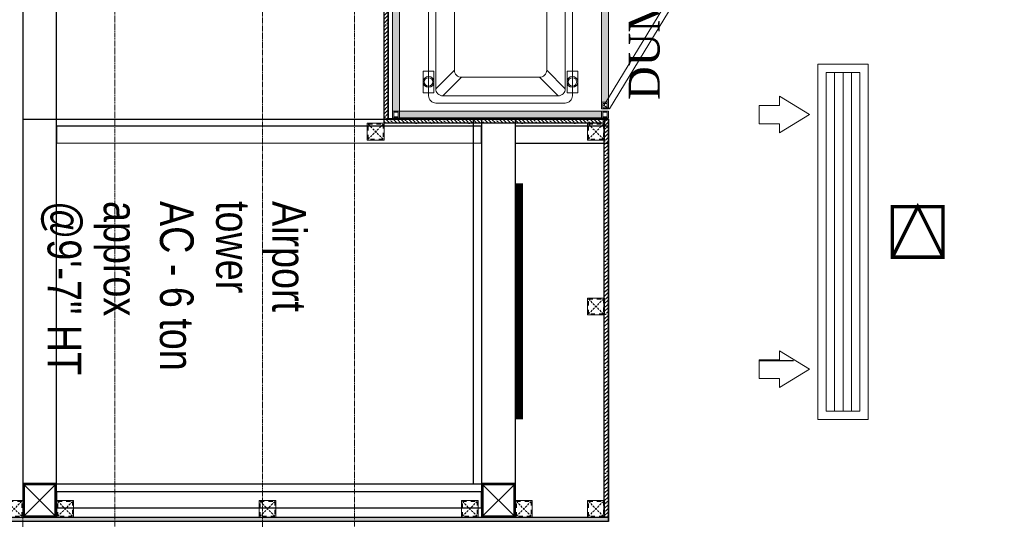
# Model space of a CAD drawing. Header units: millimetres. Extents: x -106827 to 92813, y -35754 to 7831.
# Tile 37 of 150: x -53107 to -50187, y -26109 to -24628. Entities that reach past the tile are written whole.
import ezdxf
from ezdxf.xclip import XClip

# ---------------------------------------------------------------- set-up
doc = ezdxf.new("R2010")
doc.units = ezdxf.units.MM
doc.header["$XCLIPFRAME"] = 2
for name, pattern in [('General Arrangement Plan$0$( Hidden )', [0.375, 0.25, -0.125]), ('General Arrangement Plan$0$DASHED2', [0.375, 0.25, -0.125]), ('General Arrangement Plan$1$.5', [2, 0.5, -0.5, 0.5, -0.5]), ('General Arrangement Plan$1$CORES & SETBACK$0$HIDDEN', [0.375, 0.25, -0.125]), ('HIDDEN', [0.375, 0.25, -0.125])]:
    doc.linetypes.add(name, pattern=pattern)
for name, color, linetype, lineweight in [('2020 HVAC SUPPLY AIR DUCT', 3, 'Continuous', 25), ('2020 HVAC SUPPLY GRILLE & DIFFSUR', 80, 'Continuous', 15), ('2020 HVAC TRAP DOOR', 155, 'HIDDEN', 15), ('General Arrangement Plan$1$BEAM', 113, 'Continuous', 9)]:
    doc.layers.add(name, color=color, linetype=linetype, lineweight=lineweight)
for name, color, linetype in [('General Arrangement Plan$1$12-ply', 160, 'Continuous'), ('General Arrangement Plan$1$Equipment Name', 7, 'Continuous'), ('General Arrangement Plan$1$FRR140', 5, 'Continuous'), ('General Arrangement Plan$1$MEI-TEXT', 3, 'Continuous'), ('IFF-35 HEAVY', 100, 'Continuous')]:
    doc.layers.add(name, color=color, linetype=linetype)
doc.layers.add('General Arrangement Plan$1$A - Furniture', color=7, linetype='Continuous', lineweight=5, true_color=0x0066cc)
doc.layers.add('General Arrangement Plan$1$MS', color=7, linetype='Continuous', lineweight=0, true_color=0x3c5977)
doc.styles.add('General Arrangement Plan$1$style12', font='BOOKOSI.TTF')
doc.styles.add('General Arrangement Plan$1$TMH-TEXT', font='simplex.shx', dxfattribs={"width": 0.8})

# ---------------------------------------------------------------- blocks, each defined once
blk = doc.blocks.new('General Arrangement Plan$1$A$C7715cde5')
at = {"ltscale": 100}
h = blk.add_hatch(color=34, dxfattribs=at)
h.dxf.hatch_style = 1
h.paths.add_polyline_path([(32.52, 36.75), (32.52, 37.5), (10.02, 37.5), (10.02, 36.75)])
h = blk.add_hatch(color=34, dxfattribs=at)
h.dxf.hatch_style = 1
h.paths.add_polyline_path([(33.27, 0.75), (33.27, 36.75), (32.52, 36.75), (32.52, 0.75)])
h = blk.add_hatch(color=34, dxfattribs=at)
h.dxf.hatch_style = 1
h.paths.add_polyline_path([(10.02, 35.75), (10.02, 19.5), (9.27, 19.5), (9.27, 35.75)])
h = blk.add_hatch(color=34, dxfattribs=at)
h.dxf.hatch_style = 1
h.paths.add_polyline_path([(10.02, 1.75), (10.02, 18), (9.27, 18), (9.27, 1.75)])
h = blk.add_hatch(color=34, dxfattribs=at)
h.dxf.hatch_style = 1
h.paths.add_polyline_path([(32.52, 0), (32.52, 0.75), (10.02, 0.75), (10.02, 0)])
at = {"color": 34}
for p, q in [((14.87, 35.05), (16.93, 32.98)), ((27.67, 35.05), (25.6, 32.98)), ((14.07, 34.25), (16.13, 32.18)), ((28.47, 34.25), (26.4, 32.18)), ((16.13, 23.52), (14.07, 21.45)), ((26.4, 23.52), (28.47, 21.45)), ((16.93, 22.72), (14.87, 20.65)), ((25.6, 22.72), (27.67, 20.65)), ((16.93, 15.13), (14.87, 17.2)), ((25.6, 15.13), (27.67, 17.2)), ((16.13, 14.33), (14.07, 16.4)), ((26.4, 14.33), (28.47, 16.4)), ((14.07, 3.6), (16.13, 5.67)), ((28.47, 3.6), (26.4, 5.67)), ((14.87, 2.8), (16.93, 4.87)), ((27.67, 2.8), (25.6, 4.87))]:
    blk.add_line(p, q, dxfattribs=at)
for points in [[(9.27, 36.75), (9.27, 37.5), (10.02, 37.5), (10.02, 36.75)], [(9.39, 36.88), (9.39, 37.38), (9.89, 37.38), (9.89, 36.88)], [(32.52, 36.75), (32.52, 37.5), (10.02, 37.5), (10.02, 36.75)], [(32.52, 36.75), (32.52, 37.5), (33.27, 37.5), (33.27, 36.75)], [(32.64, 36.88), (32.64, 37.38), (33.14, 37.38), (33.14, 36.88)], [(9.77, 36.11), (1.03, 21.69), (0.38, 22.07), (9.13, 36.49)], [(9.27, 36.5), (9.27, 35.75), (10.02, 35.75), (10.02, 36.5)], [(9.39, 36.38), (9.39, 35.88), (9.89, 35.88), (9.89, 36.38)], [(33.27, 0.75), (33.27, 36.75), (32.52, 36.75), (32.52, 0.75)], [(10.02, 35.75), (10.02, 19.5), (9.27, 19.5), (9.27, 35.75)], [(13.87, 34.7), (13.87, 32.3), (12.67, 32.3), (12.67, 34.7)], [(28.67, 34.7), (28.67, 32.3), (29.87, 32.3), (29.87, 34.7)], [(0.38, 22.07), (0, 21.43), (0.65, 21.05), (1.03, 21.69)], [(0.43, 21.9), (0.17, 21.47), (0.6, 21.22), (0.86, 21.65)], [(9.27, 19.5), (9.27, 18.75), (10.02, 18.75), (10.02, 19.5)], [(9.27, 18), (9.27, 18.75), (10.02, 18.75), (10.02, 18)], [(9.39, 19.38), (9.39, 18.88), (9.89, 18.88), (9.89, 19.38)], [(9.39, 18.13), (9.39, 18.63), (9.89, 18.63), (9.89, 18.13)], [(10.02, 1.75), (10.02, 18), (9.27, 18), (9.27, 1.75)], [(0.59, 15.57), (0.21, 16.22), (0.86, 16.6), (1.24, 15.95)], [(0.63, 15.75), (0.38, 16.18), (0.81, 16.43), (1.07, 16)], [(9.77, 1.89), (1.24, 15.95), (0.59, 15.57), (9.13, 1.51)], [(13.87, 2.8), (13.87, 5.2), (12.67, 5.2), (12.67, 2.8)], [(28.67, 2.8), (28.67, 5.2), (29.87, 5.2), (29.87, 2.8)], [(9.27, 1), (9.27, 1.75), (10.02, 1.75), (10.02, 1)], [(9.39, 1.13), (9.39, 1.63), (9.89, 1.63), (9.89, 1.13)], [(9.27, 0), (9.27, 0.75), (10.02, 0.75), (10.02, 0)], [(9.39, 0.13), (9.39, 0.63), (9.89, 0.63), (9.89, 0.13)], [(32.52, 0), (32.52, 0.75), (10.02, 0.75), (10.02, 0)], [(32.52, 0), (32.52, 0.75), (33.27, 0.75), (33.27, 0)], [(32.64, 0.13), (32.64, 0.63), (33.14, 0.63), (33.14, 0.13)]]:
    blk.add_lwpolyline(points, close=True, dxfattribs=at)
for points in [[(13.27, 35.05), (13.27, 20.65, 0.414214), (14.07, 19.85), (28.47, 19.85, 0.414214), (29.27, 20.65), (29.27, 35.05, 0.414214), (28.47, 35.85), (14.07, 35.85, 0.414214)], [(14.07, 34.25), (14.07, 21.45, 0.414214), (14.87, 20.65), (27.67, 20.65, 0.414214), (28.47, 21.45), (28.47, 34.25, 0.414214), (27.67, 35.05), (14.87, 35.05, 0.414214)], [(16.13, 32.18), (16.13, 23.52, 0.414214), (16.93, 22.72), (25.6, 22.72, 0.414214), (26.4, 23.52), (26.4, 32.18, 0.414214), (25.6, 32.98), (16.93, 32.98, 0.414214)], [(13.27, 2.8), (13.27, 17.2, -0.414214), (14.07, 18), (28.47, 18, -0.414214), (29.27, 17.2), (29.27, 2.8, -0.414214), (28.47, 2), (14.07, 2, -0.414214)], [(14.07, 3.6), (14.07, 16.4, -0.414214), (14.87, 17.2), (27.67, 17.2, -0.414214), (28.47, 16.4), (28.47, 3.6, -0.414214), (27.67, 2.8), (14.87, 2.8, -0.414214)], [(16.13, 5.67), (16.13, 14.33, -0.414214), (16.93, 15.13), (25.6, 15.13, -0.414214), (26.4, 14.33), (26.4, 5.67, -0.414214), (25.6, 4.87), (16.93, 4.87, -0.414214)]]:
    blk.add_lwpolyline(points, format="xyb", close=True, dxfattribs=at)
at = {"color": 34, "linetype": 'General Arrangement Plan$0$DASHED2'}
for points in [[(9.51, 0.86), (9.13, 1.51), (9.77, 1.89), (10.15, 1.24)], [(9.55, 1.03), (9.3, 1.46), (9.73, 1.72), (9.98, 1.29)]]:
    blk.add_lwpolyline(points, close=True, dxfattribs=at)
at = {"color": 34}
for centre, radius in [((13.27, 33.5), 0.6), ((13.27, 33.5), 0.473), ((29.27, 33.5), 0.6), ((29.27, 33.5), 0.473), ((13.27, 4), 0.6), ((13.27, 4), 0.473), ((29.27, 4), 0.6), ((29.27, 4), 0.473)]:
    blk.add_circle(centre, radius, dxfattribs=at)
for centre, radius, start, end in [((8.4, 32.79), 14.13, 233.5124, 276.547), ((8.4, 4.74), 14.11, 83.4332, 125.5029)]:
    blk.add_arc(centre, radius, start, end, dxfattribs=at)
blk = doc.blocks.new('General Arrangement Plan$1$A$C0642dd72')
at = {"layer": 'General Arrangement Plan$1$MS', "ltscale": 10}
for p, q in [((2899.7, 2575.7), (2999.7, 2675.7)), ((2999.7, 2575.7), (2899.7, 2675.7)), ((4260.4, 2575.7), (4360.4, 2675.7)), ((4360.4, 2575.7), (4260.4, 2675.7))]:
    blk.add_line(p, q, dxfattribs=at)
for points in [[(2899.7, 2575.7), (2999.7, 2575.7), (2999.7, 2675.7), (2899.7, 2675.7)], [(2903.7, 2579.7), (2995.7, 2579.7), (2995.7, 2671.7), (2903.7, 2671.7)], [(4260.4, 2575.7), (4360.4, 2575.7), (4360.4, 2675.7), (4260.4, 2675.7)], [(4264.4, 2579.7), (4356.4, 2579.7), (4356.4, 2671.7), (4264.4, 2671.7)]]:
    blk.add_lwpolyline(points, close=True, dxfattribs=at)
blk = doc.blocks.new('*U244')
at = {"layer": 'General Arrangement Plan$1$12-ply', "true_color": 0x939598}
h = blk.add_hatch(dxfattribs=at)
h.set_pattern_fill('ANSI35', color=252, scale=2.5, angle=180)
h.set_pattern_definition([(225, (0, 5769.031), (11.22532015, -11.22532015), []), (225, (-11.225, 5769.031), (11.22532015, -11.22532015), [19.84375, -3.96875, 0, -3.96875])])
h.paths.add_polyline_path([(2694431.8, -800711.5), (2694419.8, -800711.5), (2694419.8, -801735.4), (2694431.8, -801735.4)])
at = {"layer": 'General Arrangement Plan$1$12-ply'}
blk.add_lwpolyline([(2694419.8, -800711.5), (2694431.8, -800711.5), (2694431.8, -801735.4), (2694419.8, -801735.4)], close=True, dxfattribs=at)
blk = doc.blocks.new('*U235')
at = {"layer": 'General Arrangement Plan$1$12-ply', "true_color": 0x939598}
h = blk.add_hatch(dxfattribs=at)
h.set_pattern_fill('ANSI35', color=252, scale=2.5, angle=180)
h.set_pattern_definition([(225, (0, 6494.398), (11.22532015, -11.22532015), []), (225, (-11.225, 6494.398), (11.22532015, -11.22532015), [19.84375, -3.96875, 0, -3.96875])])
h.paths.add_polyline_path([(2694431.8, -800534.1), (2694419.8, -800534.1), (2694419.8, -801187.5), (2694431.8, -801187.5)])
at = {"layer": 'General Arrangement Plan$1$12-ply'}
blk.add_lwpolyline([(2694419.8, -800534.1), (2694431.8, -800534.1), (2694431.8, -801187.5), (2694419.8, -801187.5)], close=True, dxfattribs=at)
blk = doc.blocks.new('*U236')
at = {"layer": 'General Arrangement Plan$1$12-ply', "true_color": 0x939598}
h = blk.add_hatch(dxfattribs=at)
h.set_pattern_fill('ANSI35', color=252, scale=2.5, angle=180)
h.set_pattern_definition([(225, (0, 5876.73), (11.22532015, -11.22532015), []), (225, (-11.225, 5876.73), (11.22532015, -11.22532015), [19.84375, -3.96875, 0, -3.96875])])
h.paths.add_polyline_path([(2694431.8, -800579.4), (2694419.8, -800579.4), (2694419.8, -801759.8), (2694431.8, -801759.8)])
at = {"layer": 'General Arrangement Plan$1$12-ply'}
blk.add_lwpolyline([(2694419.8, -800579.4), (2694431.8, -800579.4), (2694431.8, -801759.8), (2694419.8, -801759.8)], close=True, dxfattribs=at)
blk = doc.blocks.new('*U237')
at = {"layer": 'General Arrangement Plan$1$12-ply', "true_color": 0x939598}
h = blk.add_hatch(dxfattribs=at)
h.set_pattern_fill('ANSI35', color=252, scale=2.5, angle=180)
h.set_pattern_definition([(225, (0, 8687.363), (11.22532015, -11.22532015), []), (225, (-11.225, 8687.363), (11.22532015, -11.22532015), [19.84375, -3.96875, 0, -3.96875])])
h.paths.add_polyline_path([(2694431.8, -798254.8), (2694419.8, -798254.8), (2694419.8, -801273.8), (2694431.8, -801273.8)])
at = {"layer": 'General Arrangement Plan$1$12-ply'}
blk.add_lwpolyline([(2694419.8, -798254.8), (2694431.8, -798254.8), (2694431.8, -801273.8), (2694419.8, -801273.8)], close=True, dxfattribs=at)
blk = doc.blocks.new('General Arrangement Plan$1$A$C25013FFA')
at = {"layer": 'General Arrangement Plan$1$MS', "linetype": 'General Arrangement Plan$1$CORES & SETBACK$0$HIDDEN', "ltscale": 25}
for p, q in [((-9, 60), (35, 16)), ((35, 60), (-9, 16))]:
    blk.add_line(p, q, dxfattribs=at)
at = {"layer": 'General Arrangement Plan$1$MS', "ltscale": 25}
blk.add_lwpolyline([(-12, 13), (38, 13), (38, 63), (-12, 63)], close=True, dxfattribs=at)
blk.add_lwpolyline([(-12, 13), (38, 13), (38, 63), (-12, 63)], close=True, dxfattribs=at)
at = {"layer": 'General Arrangement Plan$1$MS', "linetype": 'General Arrangement Plan$1$.5', "ltscale": 25}
blk.add_lwpolyline([(-9, 16), (35, 16), (35, 60), (-9, 60)], close=True, dxfattribs=at)
blk = doc.blocks.new('General Arrangement Plan')
at = {"layer": 'General Arrangement Plan$1$BEAM', "linetype": 'General Arrangement Plan$0$( Hidden )', "ltscale": 11}
for points in [[(3373.3, 14050.1), (3373.2, 899.1), (3099.8, 899.1), (3099.8, 14050.1)], [(4084.2, 14050.1), (4084.2, 899.1), (3810.8, 899.1), (3810.8, 14050.1)]]:
    blk.add_lwpolyline(points, close=True, dxfattribs=at)
at = {"layer": 'General Arrangement Plan$1$FRR140', "color": 4, "linetype": 'General Arrangement Plan$0$DASHED2'}
blk.add_line((4436, 4779.8), (4436, 3698.8), dxfattribs=at)
for points in [[(3099.8, 4779.8), (4436, 4779.8)], [(3104.4, 3698.8), (4486, 3698.8)], [(4021, 3698.8), (4486, 3698.8)]]:
    blk.add_lwpolyline(points, dxfattribs=at)
at = {"layer": 'General Arrangement Plan$1$12-ply'}
for name, p in [('*U244', (-2690248.2, 806515.2)), ('*U236', (-2689594.8, 805359.3))]:
    blk.add_blockref(name, p, dxfattribs=at)
at = {"layer": 'General Arrangement Plan$1$12-ply', "rotation": 90}
for name, p in [('*U235', (-796362.4, -2689652)), ('*U237', (-796436.7, -2690832.4))]:
    blk.add_blockref(name, p, dxfattribs=at)
at = {"layer": 'General Arrangement Plan$1$A - Furniture', "xscale": 26.66666666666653, "yscale": 26.66666666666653, "zscale": 26.66666666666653, "rotation": 180}
blk.add_blockref('General Arrangement Plan$1$A$C7715cde5', (5084.2, 5783.6), dxfattribs=at)
at = {"layer": 'General Arrangement Plan$1$MS', "ltscale": 10}
blk.add_blockref('General Arrangement Plan$1$A$C0642dd72', (200.7, 1023.9), dxfattribs=at)
at = {"layer": 'General Arrangement Plan$1$MS', "ltscale": 25, "xscale": -1}
for p in [(4159.7, 4704.8), (4813.1, 4704.8), (4813.1, 4186.5), (3238.9, 3586.5), (3838.9, 3586.5), (4438.9, 3586.5), (4599.1, 3586.5), (4813.1, 3586.5)]:
    blk.add_blockref('General Arrangement Plan$1$A$C25013FFA', p, dxfattribs=at)
at = {"layer": 'General Arrangement Plan$1$MS', "ltscale": 25}
blk.add_blockref('General Arrangement Plan$1$A$C25013FFA', (3061.8, 3586.5), dxfattribs=at)
at = {"layer": 'General Arrangement Plan$1$Equipment Name', "color": 0, "insert": (4897.5, 4836.9), "char_height": 91.44, "width": 526.643, "attachment_point": 1, "rotation": 90, "style": 'General Arrangement Plan$1$style12'}
blk.add_mtext('\\A1;DUMPSTER', dxfattribs=at)
at = {"layer": 'General Arrangement Plan$1$MEI-TEXT', "color": 4, "insert": (3153.4, 4537.1), "char_height": 100, "width": 2433.594, "attachment_point": 7, "rotation": 270, "style": 'General Arrangement Plan$1$TMH-TEXT'}
blk.add_mtext('{\\fArial|b0|i0|c0|p34;\\C5;Airport\\Ptower \\PAC - 6 ton \\Papprox\\P@9\'-7" HT}', dxfattribs=at)
blk = doc.blocks.new('A$C03659140')
at = {"ltscale": 10}
for p, q in [((2899.7, 2575.7), (2999.7, 2675.7)), ((2999.7, 2575.7), (2899.7, 2675.7)), ((4260.4, 2575.7), (4360.4, 2675.7)), ((4360.4, 2575.7), (4260.4, 2675.7))]:
    blk.add_line(p, q, dxfattribs=at)
at = {"color": 3, "ltscale": 10}
for points in [[(2999.7, 2675.7), (2999.7, 4780), (2899.7, 4780), (2899.7, 2675.7)], [(4360.4, 2675.7), (4360.4, 3755.9), (4260.4, 3755.9), (4260.4, 2675.7)]]:
    blk.add_lwpolyline(points, close=True, dxfattribs=at)
at = {"color": 30, "ltscale": 10}
for points in [[(2999.7, 3685.3), (4260.2, 3685.2), (4260.2, 3735.2), (2999.7, 3735.3)], [(4360.2, 3685.2), (4636.4, 3685.2), (4636.4, 3735.2), (4360.2, 3735.2)]]:
    blk.add_lwpolyline(points, close=True, dxfattribs=at)
at = {"color": 4, "ltscale": 10}
for points in [[(2899.7, 2575.7), (2999.7, 2575.7), (2999.7, 2675.7), (2899.7, 2675.7)], [(2903.7, 2579.7), (2995.7, 2579.7), (2995.7, 2671.7), (2903.7, 2671.7)], [(4260.4, 2575.7), (4360.4, 2575.7), (4360.4, 2675.7), (4260.4, 2675.7)], [(4264.4, 2579.7), (4356.4, 2579.7), (4356.4, 2671.7), (4264.4, 2671.7)]]:
    blk.add_lwpolyline(points, close=True, dxfattribs=at)
at = {"color": 6, "ltscale": 10}
blk.add_lwpolyline([(2999.7, 2603.3), (4260.4, 2603.2), (4260.4, 2651.2), (2999.7, 2651.3)], close=True, dxfattribs=at)
blk = doc.blocks.new('zw$E95E')
at = {"layer": '2020 HVAC SUPPLY GRILLE & DIFFSUR', "color": 6}
for p, q in [((-471.3, -143.8), (-416.9, -54.8)), ((-362.5, -143.8), (-416.9, -54.8)), ((-444.2, -143.8), (-471.3, -143.8)), ((-444.2, -204.9), (-444.2, -143.8)), ((-389.5, -204.9), (-389.5, -143.8)), ((-389.5, -143.8), (-362.5, -143.8)), ((-416.9, -204.9), (-444.2, -204.9)), ((-416.9, -204.9), (-389.5, -204.9))]:
    blk.add_line(p, q, dxfattribs=at)

msp = doc.modelspace()

# ---------------------------------------------------------------- linework, layer by layer
at = {"layer": 'IFF-35 HEAVY', "ltscale": 100}
msp.add_lwpolyline([(-50029.4, -28803.4), (-54380, -28802.8), (-54380, -26114.4), (-51361.1, -26114.4), (-51361.1, -24922), (-52014.5, -24922), (-52014.5, -23910.1), (-51361.1, -23910.1), (-51361.1, -23787.5), (-56089.9, -23786.1), (-56090, -23236), (-46153, -23236)], dxfattribs=at)

# ---------------------------------------------------------------- next in the draw order: block references
at = {"color": 7}
ref = msp.add_blockref('General Arrangement Plan', (-56198.2, -29702.5), dxfattribs=at)
XClip(ref).set_block_clipping_path([(48.7190010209, -107.5186207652), (15251.6043912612, 15253.5715002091)])

# ---------------------------------------------------------------- next in the draw order: linework, layer by layer
at = {"layer": '2020 HVAC SUPPLY AIR DUCT'}
msp.add_line((-50915.2, -25637.8), (-50812.4, -25637.8), dxfattribs=at)
at = {"layer": '2020 HVAC SUPPLY AIR DUCT', "const_width": 25}
msp.add_lwpolyline([(-51626.6, -25112.8), (-51626.6, -25812.8)], dxfattribs=at)
at = {"layer": '2020 HVAC SUPPLY GRILLE & DIFFSUR', "color": 6}
for points in [[(-50740.2, -24759.6), (-50740.2, -25813.4), (-50590.2, -25813.4), (-50590.2, -24759.6)], [(-50715.2, -24784.6), (-50715.2, -25788.4), (-50615.2, -25788.4), (-50615.2, -24784.6)]]:
    msp.add_lwpolyline(points, close=True, dxfattribs=at)
at = {"layer": '2020 HVAC SUPPLY GRILLE & DIFFSUR', "color": 8}
for points in [[(-50690.2, -24784.6), (-50690.2, -25788.4)], [(-50665.2, -24784.6), (-50665.2, -25788.4)], [(-50640.2, -24784.6), (-50640.2, -25788.4)]]:
    msp.add_lwpolyline(points, dxfattribs=at)
at = {"layer": '2020 HVAC TRAP DOOR', "ltscale": 100, "const_width": 10}
msp.add_lwpolyline([(-50518.5, -25331.8), (-50443.5, -25181.8), (-50368.5, -25331.8)], dxfattribs=at)
msp.add_lwpolyline([(-50518.5, -25181.8), (-50368.5, -25181.8), (-50368.5, -25331.8), (-50518.5, -25331.8)], close=True, dxfattribs=at)

# ---------------------------------------------------------------- next in the draw order: block references
at = {"color": 7}
msp.add_blockref('A$C03659140', (-55997.5, -28678.6), dxfattribs=at)
at = {"layer": '2020 HVAC SUPPLY AIR DUCT', "rotation": 270.0000000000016}
msp.add_blockref('zw$E95E', (-50709.5, -25325.9), dxfattribs=at)
at = {"layer": '2020 HVAC SUPPLY AIR DUCT', "xscale": -1, "rotation": 269.9999999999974}
msp.add_blockref('zw$E95E', (-50709.5, -25247.1), dxfattribs=at)

doc.saveas('drawing.dxf')
